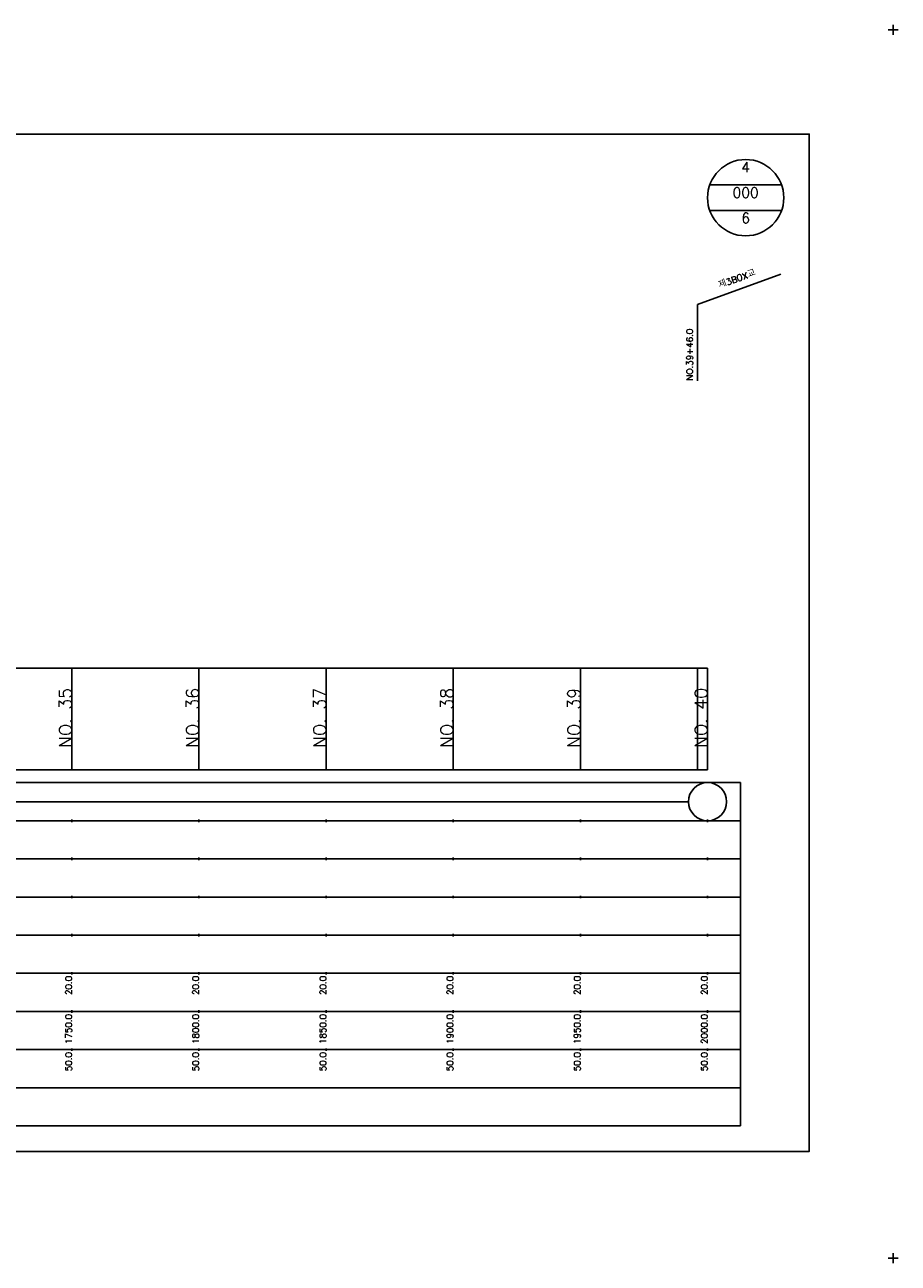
# Model space of a CAD drawing. Extents: x -504 to 685, y -2 to 2900.
# Tile 9 of 12: x 342 to 685, y 1447 to 1934. Entities that reach past the tile are written whole.
import ezdxf
from ezdxf.enums import TextEntityAlignment as Align

# ---------------------------------------------------------------- set-up
doc = ezdxf.new("R2010")
doc.units = 0
doc.header["$LTSCALE"] = 5
for name, color, linetype in [('BOX', 5, 'CONTINUOUS'), ('DT1', 3, 'CONTINUOUS'), ('DT2', 6, 'CONTINUOUS'), ('LT1', 4, 'CONTINUOUS'), ('ST1', 7, 'CONTINUOUS')]:
    doc.layers.add(name, color=color, linetype=linetype)
doc.styles.add('GHS', font='ROMANS.shx', dxfattribs={"bigfont": 'GHS.shx'})

msp = doc.modelspace()

# ---------------------------------------------------------------- linework, layer by layer
at = {"layer": 'BOX'}
msp.add_lwpolyline([(50, 1491), (650, 1491), (650, 1891), (50, 1891), (50, 1491)], dxfattribs=at)
at = {"layer": 'LT1', "linetype": 'CONTINUOUS'}
for p, q in [((606, 1824), (638.89, 1835.97)), ((606, 1794), (606, 1824))]:
    msp.add_line(p, q, dxfattribs=at)
at = {"layer": 'LT1'}
for p, q in [((360, 1641), (360, 1681)), ((410, 1641), (410, 1681)), ((460, 1641), (460, 1681)), ((510, 1641), (510, 1681)), ((560, 1641), (560, 1681)), ((606, 1641), (606, 1681)), ((610, 1641), (610, 1681)), ((360, 1673.74), (360, 1674.74)), ((410, 1673.74), (410, 1674.74)), ((460, 1673.74), (460, 1674.74)), ((510, 1673.74), (510, 1674.74)), ((560, 1673.74), (560, 1674.74)), ((610, 1673.74), (610, 1674.74)), ((110, 1641), (610, 1641)), ((360, 1620.5), (360, 1621.5)), ((410, 1620.5), (410, 1621.5)), ((460, 1620.5), (460, 1621.5)), ((510, 1620.5), (510, 1621.5)), ((560, 1620.5), (560, 1621.5)), ((610, 1620.5), (610, 1621.5)), ((360, 1605.5), (360, 1606.5)), ((410, 1605.5), (410, 1606.5)), ((460, 1605.5), (460, 1606.5)), ((510, 1605.5), (510, 1606.5)), ((560, 1605.5), (560, 1606.5)), ((610, 1605.5), (610, 1606.5)), ((360, 1590.5), (360, 1591.5)), ((410, 1590.5), (410, 1591.5)), ((460, 1590.5), (460, 1591.5)), ((510, 1590.5), (510, 1591.5)), ((560, 1590.5), (560, 1591.5)), ((610, 1590.5), (610, 1591.5)), ((360, 1575.5), (360, 1576.5)), ((410, 1575.5), (410, 1576.5)), ((460, 1575.5), (460, 1576.5)), ((510, 1575.5), (510, 1576.5)), ((560, 1575.5), (560, 1576.5)), ((610, 1575.5), (610, 1576.5)), ((360, 1560.5), (360, 1561.5)), ((410, 1560.5), (410, 1561.5)), ((460, 1560.5), (460, 1561.5)), ((510, 1560.5), (510, 1561.5)), ((560, 1560.5), (560, 1561.5)), ((610, 1560.5), (610, 1561.5)), ((360, 1545.5), (360, 1546.5)), ((410, 1545.5), (410, 1546.5)), ((460, 1545.5), (460, 1546.5)), ((510, 1545.5), (510, 1546.5)), ((560, 1545.5), (560, 1546.5)), ((610, 1545.5), (610, 1546.5)), ((360, 1530.5), (360, 1531.5)), ((410, 1530.5), (410, 1531.5)), ((460, 1530.5), (460, 1531.5)), ((510, 1530.5), (510, 1531.5)), ((560, 1530.5), (560, 1531.5)), ((610, 1530.5), (610, 1531.5))]:
    msp.add_line(p, q, dxfattribs=at)
msp.add_lwpolyline([(110, 1681), (160, 1681), (210, 1681), (260, 1681), (310, 1681), (360, 1681), (410, 1681), (460, 1681), (510, 1681), (560, 1681), (610, 1681)], dxfattribs=at)
at = {"layer": 'ST1'}
for p, q in [((683, 1930), (683, 1934)), ((681, 1932), (685, 1932)), ((80, 1636), (623, 1636)), ((623, 1501), (623, 1636)), ((87.5, 1621), (623, 1621)), ((80, 1606), (623, 1606)), ((87.5, 1591), (623, 1591)), ((80, 1576), (623, 1576)), ((80, 1561), (623, 1561)), ((80, 1546), (623, 1546)), ((80, 1531), (623, 1531)), ((80, 1516), (623, 1516)), ((80, 1501), (623, 1501)), ((681, 1449), (685, 1449)), ((683, 1447), (683, 1451))]:
    msp.add_line(p, q, dxfattribs=at)
at = {"layer": 'ST1', "linetype": 'CONTINUOUS'}
for p, q in [((639.14, 1871), (610.86, 1871)), ((639.14, 1861), (610.86, 1861)), ((117.5, 1628.5), (602.5, 1628.5))]:
    msp.add_line(p, q, dxfattribs=at)
for centre, radius in [((625, 1866), 15), ((610, 1628.5), 7.5)]:
    msp.add_circle(centre, radius, dxfattribs=at)

# ---------------------------------------------------------------- texts
at = {"layer": 'DT1', "linetype": 'CONTINUOUS', "style": 'GHS'}
msp.add_text('제3BOX교', height=2.5, rotation=20, dxfattribs=at).set_placement((622, 1832.99), align=Align.CENTER)
msp.add_text('NO.39+46.0', height=2.5, rotation=90, dxfattribs=at).set_placement((604.25, 1794.12))
at = {"layer": 'DT1', "style": 'GHS'}
for s, height, p in [('NO. 35', 5, (360, 1673.24)), ('NO. 36', 5, (410, 1673.24)), ('NO. 37', 5, (460, 1673.24)), ('NO. 38', 5, (510, 1673.24)), ('NO. 39', 5, (560, 1673.24)), ('NO. 40', 5, (610, 1673.24)), (' 20.0', 2.5, (360, 1560)), (' 20.0', 2.5, (410, 1560)), (' 20.0', 2.5, (460, 1560)), (' 20.0', 2.5, (510, 1560)), (' 20.0', 2.5, (560, 1560)), (' 20.0', 2.5, (610, 1560)), ('  1750.0', 2.5, (360, 1545)), ('  1800.0', 2.5, (410, 1545)), ('  1850.0', 2.5, (460, 1545)), ('  1900.0', 2.5, (510, 1545)), ('  1950.0', 2.5, (560, 1545)), ('  2000.0', 2.5, (610, 1545)), ('  50.0', 2.5, (360, 1530)), ('  50.0', 2.5, (410, 1530)), ('  50.0', 2.5, (460, 1530)), ('  50.0', 2.5, (510, 1530)), ('  50.0', 2.5, (560, 1530)), ('  50.0', 2.5, (610, 1530))]:
    msp.add_text(s, height=height, rotation=90, dxfattribs=at).set_placement(p, align=Align.RIGHT)
at = {"layer": 'DT2', "linetype": 'CONTINUOUS', "style": 'GHS'}
for s, p in [('4', (625, 1876)), ('000', (625, 1866)), ('6', (625, 1856))]:
    msp.add_text(s, height=4, dxfattribs=at).set_placement(p, align=Align.CENTER)

doc.saveas('drawing.dxf')
